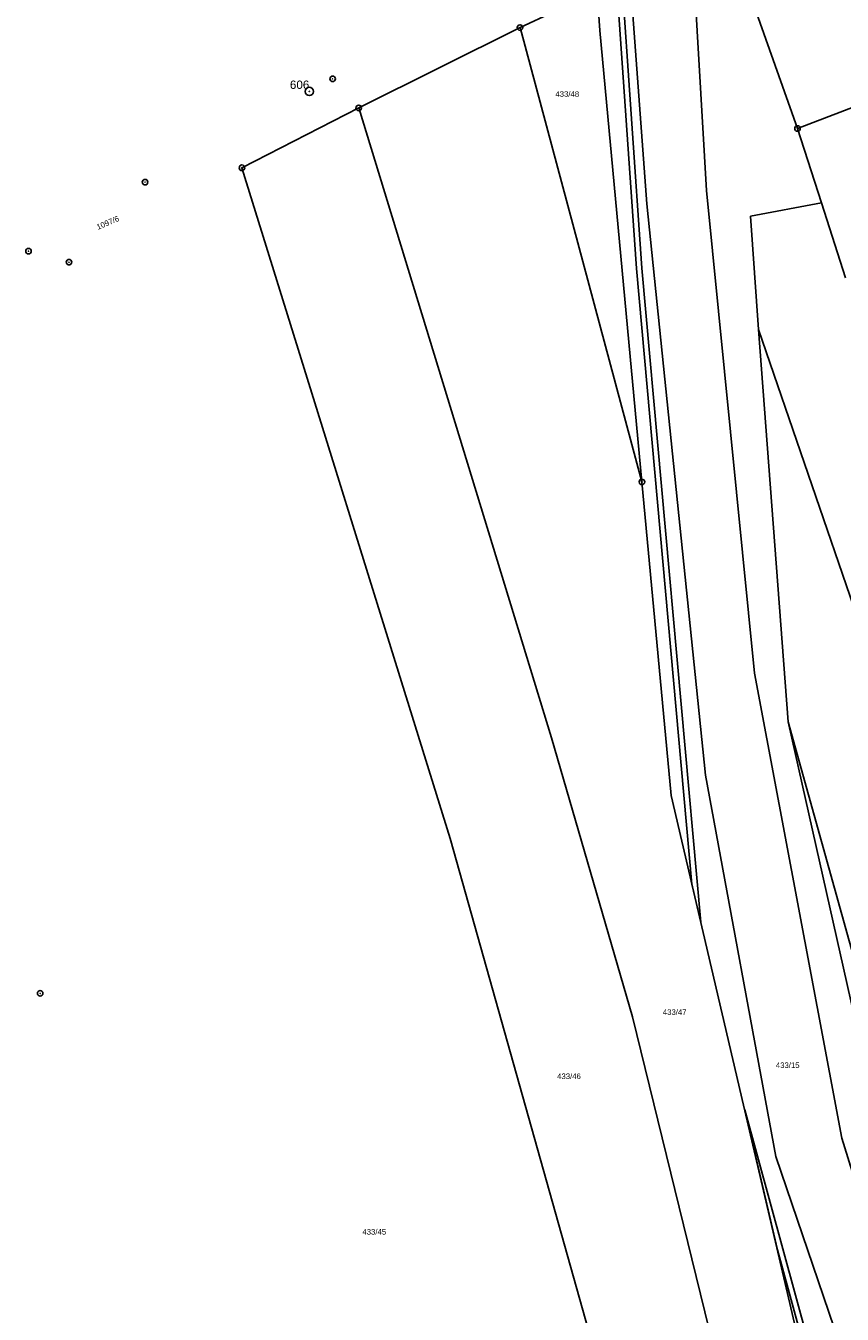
# Model space of a CAD drawing. Header units: metres. Extents: x -747283 to -746243, y -1022515 to -1021544.
# Tile 6 of 43: x -747281 to -747134, y -1022170 to -1021938. Entities that reach past the tile are written whole.
import ezdxf
from ezdxf.enums import TextEntityAlignment as Align

# ---------------------------------------------------------------- set-up
doc = ezdxf.new("R2010")
doc.units = ezdxf.units.M
doc.header["$MEASUREMENT"] = 0
for name, color, linetype in [('101', 251, 'CONTINUOUS'), ('1016', 251, 'CONTINUOUS'), ('105', 251, 'CONTINUOUS'), ('18', 251, 'CONTINUOUS'), ('21800', 251, 'CONTINUOUS'), ('21900', 251, 'CONTINUOUS'), ('21999', 251, 'CONTINUOUS'), ('23700', 251, 'CONTINUOUS')]:
    doc.layers.add(name, color=color, linetype=linetype)
doc.styles.add('Arial', font='arial.ttf', dxfattribs={"height": 1})
doc.styles.get("Standard").update_dxf_attribs({"font": 'arial.ttf'})

# ---------------------------------------------------------------- blocks, each defined once
blk = doc.blocks.new('1_01$20')
at = {"layer": '101', "linetype": 'Continuous'}
for radius in [0.75, 0.03]:
    blk.add_circle((0, 0), radius, dxfattribs=at)
blk = doc.blocks.new('1_05$21')
at = {"layer": '105', "linetype": 'Continuous'}
for radius in [0.5, 0.0303]:
    blk.add_circle((0, 0), radius, dxfattribs=at)

msp = doc.modelspace()

# ---------------------------------------------------------------- linework, layer by layer
at = {"layer": '21800'}
for p, q in [((-747178.66, -1021843.38), (-747169.12, -1021969.93)), ((-747158.42, -1021967.55), (-747164.04, -1021871.22)), ((-747149.77, -1022054.38), (-747158.42, -1021967.55)), ((-747169.12, -1021969.93), (-747158.56, -1022072.73)), ((-747134.07, -1022138.03), (-747149.77, -1022054.38)), ((-747158.56, -1022072.73), (-747145.93, -1022141.37)), ((-747115.64, -1022197.49), (-747134.07, -1022138.03)), ((-747145.93, -1022141.37), (-747124.92, -1022202.78))]:
    msp.add_line(p, q, dxfattribs=at)
at = {"layer": '21900'}
for p, q in [((-747154.53, -1021921.04), (-747142.02, -1021956.4)), ((-747178.09, -1021931.77), (-747191.97, -1021938.25)), ((-747178.09, -1021931.77), (-747177.62, -1021938.8)), ((-747221, -1021952.7), (-747191.97, -1021938.25)), ((-747191.97, -1021938.25), (-747170.03, -1022019.99)), ((-747177.62, -1021938.8), (-747170.03, -1022019.99)), ((-747142.02, -1021956.4), (-747117.38, -1021946.96)), ((-747242.02, -1021963.47), (-747221, -1021952.7)), ((-747137.71, -1021969.77), (-747142.02, -1021956.4)), ((-747133.37, -1021983.26), (-747137.71, -1021969.77)), ((-747143.73, -1022063.16), (-747149.06, -1021992.59))]:
    msp.add_line(p, q, dxfattribs=at)
for points in [[(-747151.06, -1022200.33), (-747171.72, -1022116.21), (-747186.33, -1022066.05), (-747221, -1021952.7)], [(-747173.67, -1022193.96), (-747204.57, -1022084.16), (-747242.02, -1021963.47)], [(-747149.06, -1021992.59), (-747150.47, -1021972.18), (-747137.71, -1021969.77)], [(-747170.03, -1022019.99), (-747164.76, -1022076.38), (-747138.7, -1022187.82), (-747114.71, -1022239.72)], [(-747099.18, -1022220.04), (-747118.08, -1022177.12), (-747143.73, -1022063.16)]]:
    msp.add_lwpolyline(points, dxfattribs=at)
at = {"layer": '21999'}
for points in [[(-747149.06, -1021992.59), (-747122.25, -1022070.62), (-747104.83, -1022117.24), (-747094.4, -1022138.62), (-747072.82, -1022198.48), (-747052.59, -1022263.45), (-747037.58, -1022314.16)], [(-747143.73, -1022063.16), (-747128.07, -1022119.36), (-747117.32, -1022158.1), (-747099.18, -1022220.04)]]:
    msp.add_lwpolyline(points, dxfattribs=at)
at = {"layer": '23700'}
for points in [[(-747174.75, -1021928.2), (-747171.03, -1021981.59), (-747161.03, -1022092.35), (-747159.42, -1022099.21), (-747170.03, -1021981.5), (-747173.79, -1021927.74), (-747177.99, -1021924.82), (-747179.21, -1021914.77), (-747179.18, -1021915.12), (-747178.91, -1021918.32), (-747178.63, -1021923.24), (-747178.47, -1021925.7), (-747174.75, -1021928.2)], [(-747145.64, -1022158.15), (-747136.42, -1022191.71), (-747110.66, -1022245.72), (-747106.97, -1022251.17), (-747135.52, -1022191.28), (-747151.53, -1022132.94), (-747145.64, -1022158.15)]]:
    msp.add_lwpolyline(points, close=True, dxfattribs=at)

# ---------------------------------------------------------------- block references
at = {"layer": '101'}
msp.add_blockref('1_01$20', (-747229.89, -1021949.73), dxfattribs=at)
at = {"layer": '105'}
for p in [(-747191.97, -1021938.25), (-747225.69, -1021947.47), (-747221, -1021952.7), (-747142.02, -1021956.4), (-747242.02, -1021963.47), (-747259.46, -1021966.05), (-747280.43, -1021978.48), (-747273.15, -1021980.46), (-747170.03, -1022019.99), (-747278.33, -1022111.99)]:
    msp.add_blockref('1_05$21', p, dxfattribs=at)

# ---------------------------------------------------------------- texts
at = {"layer": '1016'}
msp.add_text('606', height=1.5, dxfattribs=at).set_placement((-747229.89, -1021949.73), align=Align.BOTTOM_RIGHT)
at = {"layer": '18', "style": 'Arial'}
for s, p in [('433/48', (-747183.46, -1021950.2)), ('433/47', (-747164.13, -1022115.36)), ('433/15', (-747143.79, -1022124.92)), ('433/46', (-747183.15, -1022126.91)), ('433/45', (-747218.2, -1022154.89))]:
    msp.add_text(s, height=1, dxfattribs=at).set_placement(p, align=Align.MIDDLE_CENTER)
msp.add_text('1097/6', height=1, rotation=23, dxfattribs=at).set_placement((-747267.82, -1021974.92), align=Align.BOTTOM_LEFT)

doc.saveas('drawing.dxf')
